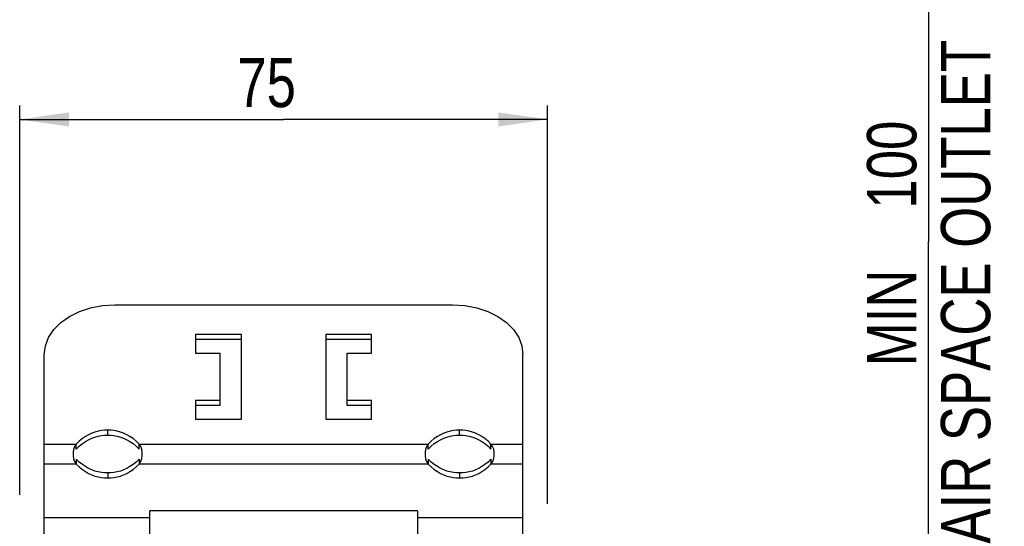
# Model space of a CAD drawing. Extents: x 0 to 594, y 0 to 420.
# Tile 6 of 28: x 77 to 147, y 291 to 327. Entities that reach past the tile are written whole.
import ezdxf

# ---------------------------------------------------------------- set-up
doc = ezdxf.new("R2010")
doc.units = 0
doc.header["$LTSCALE"] = 32.67
doc.layers.get('0').update_dxf_attribs({"linetype": 'CONTINUOUS'})
doc.styles.get("Standard").update_dxf_attribs({"font": 'txt', "width": 0.8})
doc.dimstyles.get("Standard").update_dxf_attribs({"dimtxt": 2.5, "dimasz": 2.5, "dimexe": 1.25, "dimexo": 0.625, "dimtad": 1, "dimcen": 2.5, "dimazin": 3, "dimtfac": 1, "dimtmove": 0, "dimatfit": 3})

# ---------------------------------------------------------------- blocks, each defined once
blk = doc.blocks.new('_FILLED')
at = {"color": 0, "linetype": 'BYBLOCK'}
blk.add_solid([(0, 0), (-1, 0.143), (-1, -0.143)], dxfattribs=at)
blk = doc.blocks.new('*D0')
at = {"color": 2, "linetype": 'CONTINUOUS'}
for p, q in [((133.531, 336.044), (142.224, 336.044)), ((141.224, 336.044), (141.224, 310.938)), ((141.224, 285.833), (141.224, 310.938)), ((116.19, 285.833), (142.224, 285.833))]:
    blk.add_line(p, q, dxfattribs=at)
at = {"color": 2, "linetype": 'CONTINUOUS', "xscale": 3.5, "yscale": 3.5, "zscale": 3.5}
for p, rotation in [((141.224, 336.044), 90), ((141.224, 285.833), 270)]:
    blk.add_blockref('_FILLED', p, dxfattribs=dict(at, rotation=rotation))
at = {"color": 5, "linetype": 'CONTINUOUS', "width": 0.8}
for s, p in [('AIR SPACE OUTLET', (145.599, 289.508)), ('100', (140.349, 313.308)), ('MIN ', (140.349, 302.108))]:
    blk.add_text(s, height=3.5, rotation=90, dxfattribs=at).set_placement(p)
blk = doc.blocks.new('*D2')
at = {"color": 2, "linetype": 'CONTINUOUS'}
for p, q in [((76.659, 292.982), (76.659, 320.639)), ((114.159, 292.329), (114.159, 320.639)), ((76.659, 319.639), (95.409, 319.639)), ((114.159, 319.639), (95.409, 319.639))]:
    blk.add_line(p, q, dxfattribs=at)
at = {"color": 2, "linetype": 'CONTINUOUS', "xscale": 3.5, "yscale": 3.5, "zscale": 3.5, "rotation": 180}
blk.add_blockref('_FILLED', (76.659, 319.639), dxfattribs=at)
at = {"color": 2, "linetype": 'CONTINUOUS', "xscale": 3.5, "yscale": 3.5, "zscale": 3.5}
blk.add_blockref('_FILLED', (114.159, 319.639), dxfattribs=at)
at = {"color": 5, "linetype": 'CONTINUOUS', "width": 0.8}
blk.add_text('75', height=3.5, dxfattribs=at).set_placement((92.115, 320.514))

msp = doc.modelspace()

# ---------------------------------------------------------------- linework, layer by layer
at = {"color": 7, "linetype": 'CONTINUOUS'}
for p, q in [((83.409, 306.476), (107.409, 306.476)), ((89.159, 304.354), (89.159, 303.029)), ((92.409, 304.354), (89.159, 304.354)), ((92.409, 298.344), (92.409, 304.354)), ((98.409, 304.354), (98.409, 298.344)), ((101.659, 304.354), (98.409, 304.354)), ((101.659, 303.029), (101.659, 304.354)), ((92.409, 304.001), (89.159, 304.001)), ((101.659, 304.001), (98.409, 304.001)), ((78.409, 285.583), (78.409, 302.94)), ((89.159, 303.029), (90.909, 303.029)), ((90.909, 299.316), (90.909, 303.029)), ((99.909, 299.316), (99.909, 303.029)), ((99.909, 303.029), (101.659, 303.029)), ((112.409, 285.583), (112.409, 302.94)), ((89.159, 299.67), (89.159, 298.344)), ((90.909, 299.67), (89.159, 299.67)), ((101.659, 299.67), (99.909, 299.67)), ((101.659, 298.344), (101.659, 299.67)), ((90.909, 299.316), (89.159, 299.316)), ((101.659, 299.316), (99.909, 299.316)), ((89.159, 298.344), (92.409, 298.344)), ((98.409, 298.344), (101.659, 298.344)), ((80.682, 296.223), (80.682, 296.576)), ((85.137, 296.223), (85.137, 296.576)), ((105.682, 296.223), (105.682, 296.576)), ((110.137, 296.223), (110.137, 296.576)), ((80.682, 296.223), (80.893, 296.434)), ((84.926, 296.434), (85.137, 296.223)), ((105.682, 296.223), (105.893, 296.434)), ((109.926, 296.434), (110.137, 296.223)), ((80.682, 295.516), (80.682, 295.162)), ((80.893, 295.304), (80.682, 295.516)), ((85.137, 295.516), (84.926, 295.304)), ((85.137, 295.516), (85.137, 295.162)), ((105.682, 295.516), (105.682, 295.162)), ((105.893, 295.304), (105.682, 295.516)), ((110.137, 295.516), (109.926, 295.304)), ((110.137, 295.516), (110.137, 295.162)), ((85.909, 285.583), (85.909, 291.834)), ((104.909, 291.834), (85.909, 291.834)), ((104.909, 291.834), (104.909, 285.583)), ((85.909, 291.332), (78.409, 291.332)), ((112.409, 291.332), (104.909, 291.332))]:
    msp.add_line(p, q, dxfattribs=at)
at = {"color": 9, "linetype": 'CONTINUOUS'}
for p, q in [((82.909, 297.213), (82.909, 297.567)), ((107.909, 297.213), (107.909, 297.567)), ((78.409, 296.576), (80.682, 296.576)), ((85.137, 296.576), (105.682, 296.576)), ((110.137, 296.576), (112.409, 296.576)), ((80.682, 295.162), (78.409, 295.162)), ((105.682, 295.162), (85.137, 295.162)), ((112.409, 295.162), (110.137, 295.162)), ((82.909, 294.525), (82.909, 294.171)), ((107.909, 294.525), (107.909, 294.171))]:
    msp.add_line(p, q, dxfattribs=at)
at = {"color": 7, "linetype": 'CONTINUOUS'}
for points in [[(78.409, 302.94), (78.486, 303.555), (78.712, 304.151), (79.08, 304.709), (79.58, 305.213), (80.195, 305.648), (80.908, 306.002), (81.698, 306.262), (82.54, 306.422), (83.409, 306.476)], [(107.409, 306.476), (108.279, 306.422), (109.121, 306.262), (109.911, 306.002), (110.624, 305.648), (111.239, 305.213), (111.739, 304.709), (112.107, 304.151), (112.333, 303.555), (112.409, 302.94)], [(82.909, 297.567), (82.687, 297.559), (82.462, 297.533), (82.234, 297.49), (82.005, 297.427), (81.777, 297.345), (81.551, 297.241), (81.328, 297.116), (81.109, 296.966), (80.893, 296.788), (80.682, 296.576)], [(85.137, 296.576), (84.926, 296.788), (84.71, 296.967), (84.491, 297.116), (84.268, 297.242), (84.042, 297.345), (83.814, 297.427), (83.585, 297.49), (83.357, 297.533), (83.132, 297.559), (82.909, 297.567)], [(107.909, 297.567), (107.687, 297.559), (107.462, 297.533), (107.234, 297.49), (107.005, 297.427), (106.777, 297.345), (106.551, 297.241), (106.328, 297.116), (106.109, 296.966), (105.893, 296.788), (105.682, 296.576)], [(110.137, 296.576), (109.926, 296.788), (109.71, 296.967), (109.491, 297.116), (109.268, 297.242), (109.042, 297.345), (108.814, 297.427), (108.585, 297.49), (108.357, 297.533), (108.132, 297.559), (107.909, 297.567)], [(80.682, 296.576), (80.559, 296.392), (80.487, 296.191), (80.453, 295.969), (80.455, 295.742), (80.492, 295.528), (80.564, 295.336), (80.682, 295.162)], [(80.893, 296.434), (81.109, 296.613), (81.328, 296.763), (81.551, 296.888), (81.777, 296.991), (82.005, 297.074), (82.234, 297.136), (82.462, 297.18), (82.687, 297.205), (82.909, 297.213)], [(82.909, 297.213), (83.132, 297.205), (83.357, 297.18), (83.585, 297.136), (83.814, 297.074), (84.042, 296.991), (84.268, 296.888), (84.491, 296.763), (84.71, 296.613), (84.926, 296.434)], [(85.137, 295.162), (85.26, 295.346), (85.332, 295.548), (85.366, 295.769), (85.364, 295.996), (85.327, 296.21), (85.255, 296.403), (85.137, 296.576)], [(105.682, 296.576), (105.559, 296.392), (105.487, 296.191), (105.453, 295.969), (105.455, 295.742), (105.492, 295.528), (105.564, 295.336), (105.682, 295.162)], [(105.893, 296.434), (106.109, 296.613), (106.328, 296.763), (106.551, 296.888), (106.777, 296.991), (107.005, 297.074), (107.234, 297.136), (107.462, 297.18), (107.687, 297.205), (107.909, 297.213)], [(107.909, 297.213), (108.132, 297.205), (108.357, 297.18), (108.585, 297.136), (108.814, 297.074), (109.042, 296.991), (109.268, 296.888), (109.491, 296.763), (109.71, 296.613), (109.926, 296.434)], [(110.137, 295.162), (110.26, 295.346), (110.332, 295.548), (110.366, 295.769), (110.364, 295.996), (110.327, 296.21), (110.255, 296.403), (110.137, 296.576)], [(80.682, 295.162), (80.893, 294.951), (81.109, 294.772), (81.328, 294.622), (81.551, 294.497), (81.777, 294.393), (82.005, 294.311), (82.234, 294.248), (82.462, 294.205), (82.687, 294.18), (82.909, 294.171)], [(82.909, 294.525), (82.687, 294.533), (82.462, 294.559), (82.234, 294.602), (82.005, 294.665), (81.777, 294.747), (81.551, 294.85), (81.328, 294.976), (81.109, 295.125), (80.893, 295.304)], [(84.926, 295.304), (84.71, 295.125), (84.491, 294.975), (84.268, 294.85), (84.042, 294.747), (83.814, 294.665), (83.585, 294.602), (83.357, 294.559), (83.132, 294.533), (82.909, 294.525)], [(82.909, 294.171), (83.132, 294.18), (83.357, 294.205), (83.585, 294.248), (83.814, 294.311), (84.042, 294.394), (84.268, 294.497), (84.491, 294.622), (84.71, 294.772), (84.926, 294.951), (85.137, 295.162)], [(105.682, 295.162), (105.893, 294.951), (106.109, 294.772), (106.328, 294.622), (106.551, 294.497), (106.777, 294.393), (107.005, 294.311), (107.234, 294.248), (107.462, 294.205), (107.687, 294.18), (107.909, 294.171)], [(107.909, 294.525), (107.687, 294.533), (107.462, 294.559), (107.234, 294.602), (107.005, 294.665), (106.777, 294.747), (106.551, 294.85), (106.328, 294.976), (106.109, 295.125), (105.893, 295.304)], [(109.926, 295.304), (109.71, 295.125), (109.491, 294.975), (109.268, 294.85), (109.042, 294.747), (108.814, 294.665), (108.585, 294.602), (108.357, 294.559), (108.132, 294.533), (107.909, 294.525)], [(107.909, 294.171), (108.132, 294.18), (108.357, 294.205), (108.585, 294.248), (108.814, 294.311), (109.042, 294.394), (109.268, 294.497), (109.491, 294.622), (109.71, 294.772), (109.926, 294.951), (110.137, 295.162)]]:
    msp.add_lwpolyline(points, dxfattribs=at)

# ---------------------------------------------------------------- dimensions: what is measured, and where the dimension line sits
at = {"color": 2, "linetype": 'CONTINUOUS'}
dim = msp.add_linear_dim(base=(141.224, 285.833), p1=(133.531, 336.044), p2=(116.19, 285.833), angle=270, dimstyle='Standard', dxfattribs=at)
dim.commit()
dim.dimension.update_dxf_attribs({"geometry": '*D0', "text_midpoint": (141.224, 311.908), "dimtype": 128})
dim = msp.add_linear_dim(base=(114.159, 319.639), p1=(76.659, 292.982), p2=(114.159, 292.329), dimstyle='Standard', dxfattribs=at)
dim.commit()
dim.dimension.update_dxf_attribs({"geometry": '*D2', "text_midpoint": (94.915, 322.264), "dimtype": 128})

doc.saveas('drawing.dxf')
